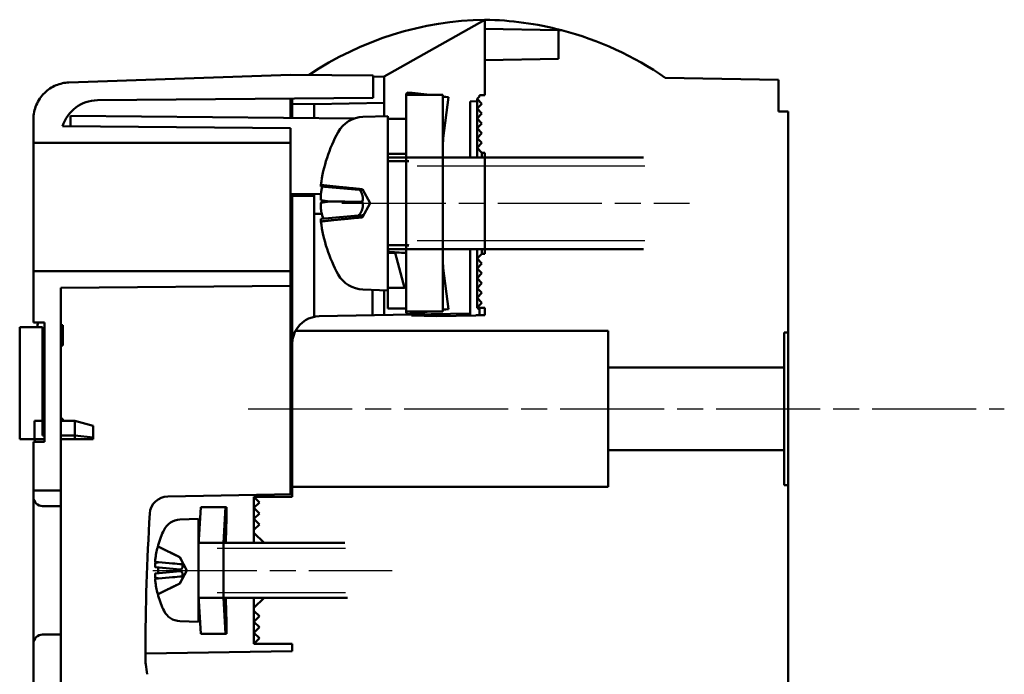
# Model space of a CAD drawing. Header units: millimetres. Extents: x -1 to 153, y 0 to 233.
# Tile 2 of 6: x -1 to 71, y 82 to 129. Entities that reach past the tile are written whole.
import ezdxf

# ---------------------------------------------------------------- set-up
doc = ezdxf.new("R2010")
doc.units = ezdxf.units.MM
doc.header["$LTSCALE"] = 1.333333
doc.linetypes.add('CHAIN', pattern=[0.3543, 0.2362, -0.0295, 0.0591, -0.0295])
for name, color, linetype, lineweight in [('Arêtes visibles(ISO)', 7, 'Continuous', 50), ('Filetages(ISO)', 7, 'Continuous', 25), ("Géométrie d'esquisse(ISO)", 7, 'Continuous', 50), ("Trait d'axe(ISO)", 7, 'Continuous', 25)]:
    doc.layers.add(name, color=color, linetype=linetype, lineweight=lineweight)

msp = doc.modelspace()

# ---------------------------------------------------------------- linework, layer by layer
at = {"layer": 'Arêtes visibles(ISO)'}
for p, q in [((25.467, 125.253), (32.799, 129.381)), ((32.8, 129.381), (32.799, 129.381)), ((32.8, 129.381), (32.8, 128.715)), ((32.8, 126.448), (32.8, 128.715)), ((32.8, 128.715), (38.133, 128.621)), ((38.368, 128.617), (38.133, 128.621)), ((38.133, 128.621), (38.133, 126.541)), ((38.133, 126.541), (32.8, 126.448)), ((32.8, 126.448), (32.8, 123.896)), ((18.667, 125.381), (2.574, 124.819)), ((24.667, 125.329), (18.667, 125.381)), ((24.667, 123.7), (24.667, 125.329)), ((25.467, 125.253), (24.667, 125.239)), ((25.467, 122.372), (25.467, 125.253)), ((54.133, 125.009), (45.901, 125.153)), ((54.133, 122.715), (54.133, 125.009)), ((29.733, 123.915), (27.067, 123.915)), ((27.067, 123.915), (27.067, 122.181)), ((27.516, 124.073), (27.148, 124.095)), ((27.148, 124.095), (28.599, 123.915)), ((28.785, 123.915), (27.516, 124.073)), ((29.733, 119.381), (29.733, 123.915)), ((30.142, 123.745), (29.762, 123.793)), ((30.142, 123.745), (29.774, 123.768)), ((29.774, 120.768), (30.142, 123.745)), ((32.4, 123.81), (32.222, 123.632)), ((32.8, 123.896), (32.4, 123.896)), ((32.4, 123.896), (32.4, 123.81)), ((4.643, 123.525), (24.667, 123.7)), ((18.667, 123.648), (18.667, 122.248)), ((18.8, 123.649), (18.8, 123.273)), ((18.8, 123.273), (18.8, 122.247)), ((20.4, 123.245), (18.8, 123.273)), ((20.4, 123.245), (25.467, 123.334)), ((20.4, 122.233), (20.4, 123.245)), ((31.733, 123.443), (32.222, 123.452)), ((31.733, 119.381), (31.733, 123.443)), ((32.222, 123.632), (32.578, 123.276)), ((32.222, 122.92), (32.222, 123.632)), ((32.578, 123.276), (32.222, 122.92)), ((2.691, 122.387), (2.691, 121.632)), ((2.691, 122.387), (23.321, 122.207)), ((25.733, 122.381), (23.929, 122.318)), ((25.733, 122.181), (25.733, 122.381)), ((32.222, 122.92), (32.578, 122.564)), ((32.222, 122.207), (32.222, 122.92)), ((32.578, 122.564), (32.222, 122.207)), ((54.815, 122.715), (54.133, 122.715)), ((54.815, 106.648), (54.815, 122.715)), ((0, 122.154), (0, 120.441)), ((18.667, 121.493), (2.116, 121.637)), ((27.067, 122.181), (25.733, 122.181)), ((32.222, 122.207), (32.578, 121.851)), ((32.222, 121.495), (32.222, 122.207)), ((32.578, 121.851), (32.222, 121.495)), ((18.667, 120.441), (18.667, 121.493)), ((32.222, 121.495), (32.578, 121.139)), ((32.222, 120.783), (32.222, 121.495)), ((32.578, 121.139), (32.222, 120.783)), ((0, 120.441), (18.667, 120.441)), ((0, 111.107), (0, 120.441)), ((18.667, 120.441), (18.667, 111.107)), ((32.222, 120.783), (32.578, 120.427)), ((32.222, 120.071), (32.222, 120.783)), ((32.578, 120.427), (32.222, 120.071)), ((25.733, 119.093), (25.733, 119.648)), ((25.733, 119.648), (27.067, 119.648)), ((27.067, 119.648), (27.067, 119.115)), ((32.222, 120.071), (32.578, 119.715)), ((32.222, 119.381), (32.222, 120.071)), ((32.578, 119.715), (32.8, 119.715)), ((32.578, 119.715), (32.578, 119.381)), ((32.8, 119.715), (32.8, 119.381)), ((27.212, 119.093), (25.733, 119.093)), ((27.067, 119.115), (27.262, 119.115)), ((27.067, 119.093), (27.067, 119.115)), ((27.262, 119.115), (27.212, 119.093)), ((32.8, 119.381), (29.733, 119.381)), ((20.884, 116.734), (18.667, 116.715)), ((18.8, 116.716), (18.8, 116.551)), ((20.4, 116.579), (20.4, 116.73)), ((20.874, 117.27), (23.923, 117.004)), ((23.913, 117.064), (24.453, 116.048)), ((18.8, 116.551), (20.4, 116.579)), ((18.8, 116.551), (18.8, 105.838)), ((20.4, 107.816), (20.4, 116.579)), ((24.453, 116.048), (23.913, 115.031)), ((20.4, 115.291), (20.941, 115.29)), ((20.878, 114.91), (23.89, 115.173)), ((25.733, 112.448), (25.733, 113.003)), ((25.733, 113.003), (27.212, 113.003)), ((26.264, 112.448), (25.733, 112.448)), ((26.962, 109.915), (26.264, 112.448)), ((27.067, 112.981), (27.067, 113.003)), ((27.262, 112.981), (27.067, 112.981)), ((27.067, 112.981), (27.067, 108.181)), ((27.212, 113.003), (27.262, 112.981)), ((29.733, 108.181), (29.733, 112.715)), ((29.733, 112.715), (32.8, 112.715)), ((31.733, 108.029), (31.733, 112.715)), ((32.222, 112.025), (32.222, 112.715)), ((32.578, 112.381), (32.222, 112.025)), ((32.578, 112.715), (32.578, 112.381)), ((32.8, 112.381), (32.578, 112.381)), ((32.8, 112.715), (32.8, 112.381)), ((32.222, 112.025), (32.578, 111.669)), ((32.222, 111.313), (32.222, 112.025)), ((32.578, 111.669), (32.222, 111.313)), ((18.667, 111.107), (0, 111.107)), ((0, 111.107), (0, 107.381)), ((18.667, 110.056), (18.667, 111.107)), ((30.142, 108.35), (29.774, 111.328)), ((32.222, 111.313), (32.578, 110.957)), ((32.222, 110.601), (32.222, 111.313)), ((32.578, 110.957), (32.222, 110.601)), ((32.222, 110.601), (32.578, 110.244)), ((32.222, 109.888), (32.222, 110.601)), ((32.578, 110.244), (32.222, 109.888)), ((2, 109.91), (18.667, 110.056)), ((2, 95.186), (2, 109.91)), ((18.667, 110.056), (18.667, 94.912)), ((23.929, 109.778), (25.733, 109.715)), ((24.619, 107.905), (24.619, 109.753)), ((25.467, 107.92), (25.467, 109.724)), ((25.733, 109.715), (25.733, 109.915)), ((25.733, 109.915), (26.962, 109.915)), ((32.222, 109.888), (32.578, 109.532)), ((32.222, 109.176), (32.222, 109.888)), ((32.578, 109.532), (32.222, 109.176)), ((32.222, 109.176), (32.578, 108.82)), ((32.222, 108.464), (32.222, 109.176)), ((32.578, 108.82), (32.222, 108.464)), ((27.067, 108.181), (29.733, 108.181)), ((28.599, 108.181), (27.148, 108)), ((27.148, 108), (27.516, 108.023)), ((27.467, 107.955), (31.733, 108.029)), ((28.785, 108.181), (27.516, 108.023)), ((30.142, 108.35), (29.762, 108.303)), ((29.774, 108.328), (30.142, 108.35)), ((31.733, 108.029), (31.733, 107.896)), ((32.222, 108.464), (32.238, 108.448)), ((32.238, 108.448), (32.8, 108.448)), ((32.4, 108.364), (32.4, 107.915)), ((32.8, 108.448), (32.8, 107.915)), ((0, 107.381), (0.8, 107.381)), ((0.8, 107.381), (0.8, 98.715)), ((20.4, 107.816), (20.501, 107.816)), ((20.4, 107.798), (20.4, 107.816)), ((27.467, 107.955), (20.765, 107.838)), ((27.467, 107.885), (27.467, 107.955)), ((29.286, 107.853), (27.467, 107.885)), ((32.133, 107.903), (29.286, 107.853)), ((32.8, 107.915), (32.133, 107.915)), ((32.133, 107.915), (32.133, 107.903)), ((0.667, 107.048), (-1, 107.048)), ((-1, 107.048), (-1, 98.915)), ((0.667, 100.248), (0.667, 107.048)), ((2, 107.181), (2.129, 107.181)), ((2.129, 107.181), (2.129, 105.715)), ((19.036, 106.781), (41.748, 106.781)), ((41.748, 106.781), (41.748, 104.115)), ((54.533, 104.115), (54.533, 106.648)), ((54.533, 106.648), (54.815, 106.648)), ((54.815, 106.648), (54.815, 95.581)), ((2.129, 105.715), (2, 105.715)), ((18.8, 95.448), (18.8, 105.838)), ((41.748, 104.115), (54.533, 104.115)), ((41.748, 98.115), (41.748, 104.115)), ((54.533, 104.115), (54.533, 98.115)), ((0.8, 101.448), (0.667, 101.581)), ((0.067, 98.915), (0.067, 100.248)), ((0.067, 100.248), (0.667, 100.248)), ((0.667, 100.248), (0.667, 99.181)), ((0.8, 100.248), (0.667, 100.248)), ((2, 100.381), (2.129, 100.381)), ((3, 100.248), (2, 100.248)), ((2.129, 100.381), (2.129, 100.248)), ((3, 100.248), (4.333, 99.891)), ((3, 100.248), (3, 99.181)), ((4.333, 99.033), (4.333, 99.891)), ((-1, 98.915), (0.067, 98.915)), ((0.8, 98.715), (0, 98.715)), ((0, 98.715), (0, 95.186)), ((0.067, 98.915), (0.8, 98.915)), ((0.667, 99.181), (0.8, 99.181)), ((2, 99.181), (3, 99.181)), ((2, 98.915), (3, 98.915)), ((4.333, 99.033), (3, 99.181)), ((3, 99.181), (3, 98.915)), ((3, 98.915), (4.333, 98.915)), ((4.333, 98.915), (4.333, 99.033)), ((54.533, 98.115), (41.748, 98.115)), ((41.748, 98.115), (41.748, 95.448)), ((54.533, 95.581), (54.533, 98.115)), ((0, 95.186), (2, 95.186)), ((0, 95.186), (0, 94.715)), ((2, 94.048), (2, 95.186)), ((41.748, 95.448), (18.8, 95.448)), ((18.8, 95.448), (18.8, 95.186)), ((18.8, 95.186), (18.8, 94.715)), ((54.815, 95.581), (54.533, 95.581)), ((54.815, 95.186), (54.815, 95.581)), ((54.815, 43.644), (54.815, 95.186)), ((0, 94.715), (0, 84.048)), ((18.8, 94.915), (9.757, 94.757)), ((18.8, 94.715), (16.015, 94.715)), ((16.015, 94.715), (16.415, 94.315)), ((16.015, 94.715), (16.015, 93.915)), ((0.667, 94.048), (2, 94.048)), ((2, 94.048), (2, 84.715)), ((12.147, 93.981), (12.001, 91.201)), ((13.952, 93.981), (12.147, 93.981)), ((13.816, 91.381), (13.952, 93.981)), ((16.415, 94.315), (16.015, 93.915)), ((16.015, 93.915), (16.415, 93.515)), ((16.015, 93.915), (16.015, 93.115)), ((12, 93.115), (10.634, 93.067)), ((12, 91.201), (12, 93.115)), ((16.415, 93.515), (16.015, 93.115)), ((16.015, 93.115), (16.415, 92.715)), ((16.015, 93.115), (16.015, 92.315)), ((16.415, 92.715), (16.015, 92.315)), ((16.015, 92.315), (16.015, 92.115)), ((16.015, 92.115), (16.748, 91.381)), ((16.015, 91.381), (16.015, 92.115)), ((9.055, 91.192), (9.055, 91.173)), ((9.119, 91.089), (10.624, 90.338)), ((12.001, 91.201), (12, 91.201)), ((16.748, 91.381), (13.816, 91.381)), ((10.624, 90.338), (11.133, 89.381)), ((10.624, 90.336), (10.624, 90.338)), ((8.847, 89.992), (10.094, 89.883)), ((8.863, 89.604), (10.66, 89.447)), ((9.055, 89.587), (9.055, 89.175)), ((10.624, 89.312), (10.624, 89.45)), ((8.847, 88.771), (10.094, 88.88)), ((8.863, 89.158), (10.66, 89.316)), ((11.133, 89.381), (10.624, 88.424)), ((10.624, 88.424), (9.119, 87.673)), ((10.624, 88.424), (10.624, 88.427)), ((9.055, 87.59), (9.055, 87.571)), ((12, 85.648), (12, 87.562)), ((12, 87.562), (12.001, 87.562)), ((12.001, 87.562), (12.147, 84.781)), ((13.952, 84.781), (13.816, 87.381)), ((13.816, 87.381), (16.748, 87.381)), ((16.748, 87.381), (16.015, 86.648)), ((16.015, 86.648), (16.015, 87.381)), ((16.015, 86.648), (16.015, 86.448)), ((16.015, 86.448), (16.415, 86.048)), ((16.015, 86.448), (16.015, 85.648)), ((16.415, 86.048), (16.015, 85.648)), ((10.634, 85.696), (12, 85.648)), ((16.015, 85.648), (16.415, 85.248)), ((16.015, 85.648), (16.015, 84.848)), ((16.415, 85.248), (16.015, 84.848)), ((2, 84.715), (0.667, 84.715)), ((2, 54.048), (2, 84.715)), ((12.147, 84.781), (13.952, 84.781)), ((16.015, 84.848), (16.415, 84.448)), ((16.015, 84.848), (16.015, 84.048)), ((16.415, 84.448), (16.015, 84.048)), ((0, 84.048), (0, 54.715)), ((16.015, 84.048), (18.8, 84.048)), ((18.8, 84.048), (18.8, 83.517)), ((18.8, 83.517), (8.134, 83.331))]:
    msp.add_line(p, q, dxfattribs=at)
for centre, radius, start, end in [((33.214, 105.691), 23.694, 91.0027, 123.84687), ((32.386, 105.691), 23.694, 75.37721, 89), ((32.386, 105.691), 23.694, 55.22266, 75.37721), ((4.667, 120.859), 2.667, 90.5, 163.03396), ((24.004, 120.186), 2.133, 92, 150.99028), ((31.467, 116.048), 10.667, 150.99028, 172.86768), ((31.467, 116.048), 10.667, 187.13232, 209.00972), ((24.004, 111.91), 2.133, 209.00972, 268), ((20.8, 105.838), 2, 91, 151.86508), ((0.667, 94.715), 0.667, 180, 270), ((9.781, 93.424), 1.333, 91, 176.53788), ((181.467, 83.037), 173.333, 176.53788, 179.90279), ((10.681, 91.734), 1.333, 92, 153.81902), ((15.467, 89.381), 6.667, 153.81902, 163.9594), ((9.17, 91.192), 0.115, 163.9594, 243.5), ((9.17, 87.571), 0.115, 116.5, 196.0406), ((15.467, 89.381), 6.667, 196.0406, 206.18098), ((10.681, 87.028), 1.333, 206.18098, 268), ((0.667, 84.048), 0.667, 90, 180), ((181.467, 83.037), 173.333, 179.90279, 180), ((12.133, 83.037), 4, 180, 187.08798), ((-97.688, 69.381), 106.667, 6.70244, 7.08798)]:
    msp.add_arc(centre, radius, start, end, dxfattribs=at)
for centre, major_axis, ratio, start_param, end_param in [((31.408, 116.523), (-10.565, -1.307), 0.704068, 6.01141, 6.050646), ((19.874, 116.465), (2.056, -0.362), 0.004216, 5.227356, 5.587492), ((31.181, 117.649), (-10.374, -1.853), 0.158252, 6.037405, 6.128312), ((19.874, 115.939), (-2.056, -0.358), 0.023877, 2.080863, 2.440998), ((31.408, 115.492), (-10.586, 1.118), 0.558467, 0.204623, 0.281214), ((26.195, 116.048), (-6.217, 0.841), 0.562995, 1.572676, 1.787036), ((25.271, 116.048), (-6.217, 0.841), 0.562995, 1.720959, 1.80663), ((26.195, 116.048), (-10.593, 1.433), 0.562995, 1.718437, 1.728942), ((15.431, 89.406), (-3.823, -5.447), 0.994315, 5.049949, 5.188765), ((15.284, 90.071), (-6.363, -1.686), 0.735134, 5.953348, 5.967237), ((8.149, 89.954), (-1.227, -0.146), 0.112707, 2.166196, 2.416701), ((15.284, 88.692), (-6.363, 1.686), 0.735134, 0.315949, 0.329837), ((8.149, 88.808), (1.227, -0.146), 0.112707, 0.724892, 0.975396), ((15.431, 89.356), (3.823, -5.447), 0.994315, 4.236013, 4.374829)]:
    msp.add_ellipse(centre, major_axis=major_axis, ratio=ratio, start_param=start_param, end_param=end_param, dxfattribs=at)
for points, knots in [([(2.574, 124.819), (2.254, 124.808), (1.94, 124.74), (1.329, 124.486), (1.041, 124.295), (0.543, 123.806), (0.342, 123.509), (0.07, 122.855), (0, 122.506), (0, 122.154)], [-0.308123, -0.308123, -0.308123, -0.308123, -0.2362514, -0.2362514, -0.1592843, -0.1592843, -0.0792413, -0.0792413, 0, 0, 0, 0]), ([(27.067, 123.915), (27.067, 123.945), (27.073, 123.976), (27.1, 124.037), (27.121, 124.066), (27.148, 124.095)], [0, 0, 0, 0, 0.0430199, 0.0430199, 0.08603981, 0.08603981, 0.08603981, 0.08603981]), ([(29.774, 123.768), (29.76, 123.793), (29.75, 123.818), (29.737, 123.866), (29.733, 123.89), (29.733, 123.915)], [0, 0, 0, 0, 0.03060343, 0.03060343, 0.06120685, 0.06120685, 0.06120685, 0.06120685]), ([(29.733, 119.966), (29.733, 120.1), (29.737, 120.234), (29.75, 120.501), (29.76, 120.635), (29.774, 120.768)], [0, 0, 0, 0, 0.03060343, 0.03060343, 0.06120685, 0.06120685, 0.06120685, 0.06120685]), ([(20.883, 117.372), (20.878, 117.337), (20.875, 117.308), (20.873, 117.277), (20.873, 117.271), (20.874, 117.27)], [0.02582673, 0.02582673, 0.02582673, 0.02582673, 0.0384746, 0.0384746, 0.04804118, 0.04804118, 0.04804118, 0.04804118]), ([(20.915, 116.965), (20.907, 116.925), (20.899, 116.874), (20.886, 116.762), (20.881, 116.701), (20.875, 116.588), (20.873, 116.528), (20.873, 116.417), (20.876, 116.366), (20.881, 116.309), (20.883, 116.293), (20.885, 116.279)], [0, 0, 0, 0, 0.01285996, 0.01285996, 0.02571992, 0.02571992, 0.03841194, 0.03841194, 0.05110395, 0.05110395, 0.05644229, 0.05644229, 0.05644229, 0.05644229]), ([(23.71, 117.022), (23.724, 117), (23.739, 116.977), (23.788, 116.892), (23.821, 116.825), (23.871, 116.704), (23.894, 116.641), (23.924, 116.514), (23.933, 116.45), (23.933, 116.335), (23.924, 116.277), (23.901, 116.199), (23.891, 116.173), (23.879, 116.15)], [0.22064069, 0.22064069, 0.22064069, 0.22064069, 0.2270141, 0.2270141, 0.24321787, 0.24321787, 0.25700514, 0.25700514, 0.27079242, 0.27079242, 0.28457969, 0.28457969, 0.29197487, 0.29197487, 0.29197487, 0.29197487]), ([(23.913, 117.064), (23.926, 117.04), (23.933, 117.023), (23.933, 117.006), (23.929, 117.003), (23.923, 117.004)], [-0.07255094, -0.07255094, -0.07255094, -0.07255094, -0.05998209, -0.05998209, -0.05112817, -0.05112817, -0.05112817, -0.05112817]), ([(20.885, 116.071), (20.884, 116.063), (20.883, 116.056), (20.878, 116.004), (20.875, 115.951), (20.873, 115.836), (20.873, 115.775), (20.878, 115.662), (20.882, 115.603), (20.894, 115.497), (20.901, 115.449), (20.911, 115.404), (20.913, 115.395), (20.915, 115.386)], [0.02354357, 0.02354357, 0.02354357, 0.02354357, 0.0258252, 0.0258252, 0.03851169, 0.03851169, 0.05119818, 0.05119818, 0.06396747, 0.06396747, 0.07673675, 0.07673675, 0.08003868, 0.08003868, 0.08003868, 0.08003868]), ([(21.451, 116.181), (21.703, 116.177), (21.972, 116.173), (22.76, 116.162), (23.318, 116.156), (23.879, 116.15)], [-3.6471527, -3.6471527, -3.6471527, -3.6471527, -3.593638, -3.593638, -3.4681207, -3.4681207, -3.4681207, -3.4681207]), ([(23.879, 116.15), (23.891, 116.123), (23.901, 116.094), (23.924, 116.006), (23.933, 115.943), (23.933, 115.822), (23.924, 115.756), (23.894, 115.63), (23.871, 115.569), (23.821, 115.454), (23.788, 115.393), (23.717, 115.286), (23.68, 115.24), (23.647, 115.204), (23.642, 115.199), (23.637, 115.194), (23.632, 115.189)], [-0.08116454, -0.08116454, -0.08116454, -0.08116454, -0.07376936, -0.07376936, -0.05998209, -0.05998209, -0.04619482, -0.04619482, -0.03240754, -0.03240754, -0.01620377, -0.01620377, 0, 0, 0, 0.00239212, 0.00239212, 0.00239212, 0.00239212]), ([(23.89, 115.173), (23.897, 115.174), (23.904, 115.173), (23.924, 115.167), (23.933, 115.153), (23.933, 115.11), (23.924, 115.078), (23.908, 115.037), (23.907, 115.034), (23.905, 115.031)], [0.25213608, 0.25213608, 0.25213608, 0.25213608, 0.25700514, 0.25700514, 0.27079242, 0.27079242, 0.28457969, 0.28457969, 0.28563542, 0.28563542, 0.28563542, 0.28563542]), ([(20.878, 114.91), (20.875, 114.909), (20.873, 114.898), (20.873, 114.852), (20.876, 114.818), (20.881, 114.762), (20.883, 114.743), (20.885, 114.724)], [0.02568034, 0.02568034, 0.02568034, 0.02568034, 0.0383838, 0.0383838, 0.05110394, 0.05110394, 0.05638726, 0.05638726, 0.05638726, 0.05638726]), ([(29.774, 111.328), (29.76, 111.461), (29.75, 111.594), (29.737, 111.862), (29.733, 111.996), (29.733, 112.129)], [0, 0, 0, 0, 0.03060343, 0.03060343, 0.06120685, 0.06120685, 0.06120685, 0.06120685]), ([(27.148, 108), (27.121, 108.029), (27.1, 108.059), (27.073, 108.12), (27.067, 108.15), (27.067, 108.181)], [0, 0, 0, 0, 0.0430199, 0.0430199, 0.08603981, 0.08603981, 0.08603981, 0.08603981]), ([(29.733, 108.181), (29.733, 108.205), (29.737, 108.229), (29.75, 108.278), (29.76, 108.303), (29.774, 108.328)], [0, 0, 0, 0, 0.03060343, 0.03060343, 0.06120685, 0.06120685, 0.06120685, 0.06120685]), ([(19.036, 106.781), (19.036, 106.781), (18.914, 106.593), (18.817, 106.124), (18.8, 105.989), (18.8, 105.838)], [1.0546483, 1.0546483, 1.0546483, 1.0546483, 1.2397559, 1.2397559, 1.3020546, 1.3020546, 1.3020546, 1.3020546]), ([(14.015, 93.981), (14.019, 93.981), (14.022, 93.961), (14.027, 93.867), (14.029, 93.777), (14.029, 93.56), (14.027, 93.421), (14.022, 93.155), (14.019, 93.033), (14.015, 92.915)], [0.2845557, 0.2845557, 0.2845557, 0.2845557, 0.3105603, 0.3105603, 0.3450672, 0.3450672, 0.3795741, 0.3795741, 0.4055786, 0.4055786, 0.4055786, 0.4055786]), ([(9.119, 91.071), (9.108, 91.076), (9.097, 91.084), (9.079, 91.102), (9.069, 91.116), (9.058, 91.142), (9.055, 91.159), (9.055, 91.173)], [0.029333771, 0.029333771, 0.029333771, 0.029333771, 0.03193592, 0.03193592, 0.035118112, 0.035118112, 0.038311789, 0.038311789, 0.038311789, 0.038311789]), ([(8.866, 90.286), (8.861, 90.252), (8.856, 90.214), (8.848, 90.144), (8.846, 90.112), (8.842, 90.06), (8.841, 90.037), (8.842, 90.004), (8.843, 89.995), (8.846, 89.992), (8.847, 89.992), (8.847, 89.992)], [0, 0, 0, 0, 0.00790457, 0.00790457, 0.01580914, 0.01580914, 0.02362349, 0.02362349, 0.03143784, 0.03143784, 0.03270609, 0.03270609, 0.03270609, 0.03270609]), ([(10.646, 90.296), (10.648, 90.291), (10.651, 90.286), (10.674, 90.242), (10.697, 90.199), (10.741, 90.115), (10.761, 90.074), (10.793, 90.007), (10.806, 89.976), (10.826, 89.92), (10.831, 89.895), (10.831, 89.858), (10.826, 89.843), (10.811, 89.83), (10.806, 89.827), (10.8, 89.825)], [0.13266454, 0.13266454, 0.13266454, 0.13266454, 0.13393176, 0.13393176, 0.14394336, 0.14394336, 0.15395497, 0.15395497, 0.162444, 0.162444, 0.17093303, 0.17093303, 0.17942206, 0.17942206, 0.18349616, 0.18349616, 0.18349616, 0.18349616]), ([(8.85, 89.922), (8.849, 89.908), (8.848, 89.895), (8.844, 89.848), (8.843, 89.811), (8.841, 89.743), (8.842, 89.712), (8.845, 89.662), (8.847, 89.641), (8.854, 89.612), (8.858, 89.605), (8.863, 89.604), (8.863, 89.604), (8.863, 89.604)], [0.01297328, 0.01297328, 0.01297328, 0.01297328, 0.01583576, 0.01583576, 0.02366653, 0.02366653, 0.03149729, 0.03149729, 0.03935627, 0.03935627, 0.04721524, 0.04721524, 0.04725855, 0.04725855, 0.04725855, 0.04725855]), ([(10.8, 89.825), (10.806, 89.807), (10.811, 89.788), (10.826, 89.732), (10.831, 89.694), (10.831, 89.628), (10.826, 89.596), (10.806, 89.541), (10.793, 89.518), (10.761, 89.481), (10.741, 89.465), (10.699, 89.448), (10.679, 89.445), (10.66, 89.447)], [-0.04956441, -0.04956441, -0.04956441, -0.04956441, -0.0454903, -0.0454903, -0.03700127, -0.03700127, -0.02851224, -0.02851224, -0.02002322, -0.02002322, -0.01001161, -0.01001161, -0.00099383, -0.00099383, -0.00099383, -0.00099383]), ([(8.863, 89.158), (8.859, 89.158), (8.855, 89.153), (8.848, 89.13), (8.846, 89.11), (8.842, 89.064), (8.841, 89.034), (8.842, 88.968), (8.843, 88.931), (8.847, 88.879), (8.849, 88.86), (8.85, 88.841)], [0.00128383, 0.00128383, 0.00128383, 0.00128383, 0.00790457, 0.00790457, 0.01580914, 0.01580914, 0.02362349, 0.02362349, 0.03143784, 0.03143784, 0.03552648, 0.03552648, 0.03552648, 0.03552648]), ([(8.847, 88.771), (8.847, 88.771), (8.847, 88.771), (8.844, 88.77), (8.843, 88.763), (8.841, 88.735), (8.842, 88.713), (8.845, 88.664), (8.847, 88.633), (8.854, 88.565), (8.858, 88.528), (8.864, 88.488), (8.865, 88.482), (8.866, 88.476)], [0.01583591, 0.01583591, 0.01583591, 0.01583591, 0.01587761, 0.01587761, 0.02368746, 0.02368746, 0.03149731, 0.03149731, 0.03935628, 0.03935628, 0.04721526, 0.04721526, 0.04854193, 0.04854193, 0.04854193, 0.04854193]), ([(10.8, 88.938), (10.806, 88.936), (10.811, 88.933), (10.826, 88.919), (10.831, 88.904), (10.831, 88.867), (10.826, 88.843), (10.806, 88.787), (10.793, 88.755), (10.761, 88.688), (10.741, 88.648), (10.697, 88.564), (10.674, 88.521), (10.654, 88.481), (10.651, 88.476), (10.648, 88.471), (10.646, 88.466)], [-0.04956441, -0.04956441, -0.04956441, -0.04956441, -0.0454903, -0.0454903, -0.03700127, -0.03700127, -0.02851224, -0.02851224, -0.02002322, -0.02002322, -0.01001161, -0.01001161, 0, 0, 0, 0.00126722, 0.00126722, 0.00126722, 0.00126722]), ([(10.66, 89.316), (10.679, 89.317), (10.699, 89.314), (10.741, 89.297), (10.761, 89.281), (10.793, 89.244), (10.806, 89.222), (10.826, 89.167), (10.831, 89.134), (10.831, 89.069), (10.826, 89.031), (10.811, 88.974), (10.806, 88.956), (10.8, 88.938)], [0.13492559, 0.13492559, 0.13492559, 0.13492559, 0.14394336, 0.14394336, 0.15395497, 0.15395497, 0.162444, 0.162444, 0.17093303, 0.17093303, 0.17942206, 0.17942206, 0.18349616, 0.18349616, 0.18349616, 0.18349616]), ([(9.055, 87.59), (9.055, 87.604), (9.058, 87.621), (9.069, 87.647), (9.079, 87.661), (9.097, 87.679), (9.108, 87.686), (9.119, 87.692)], [0.012808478, 0.012808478, 0.012808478, 0.012808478, 0.016002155, 0.016002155, 0.019184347, 0.019184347, 0.021786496, 0.021786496, 0.021786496, 0.021786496]), ([(14.015, 85.848), (14.019, 85.73), (14.022, 85.608), (14.027, 85.341), (14.029, 85.202), (14.029, 84.985), (14.027, 84.895), (14.022, 84.801), (14.019, 84.781), (14.015, 84.781)], [0.2845557, 0.2845557, 0.2845557, 0.2845557, 0.3105603, 0.3105603, 0.3450672, 0.3450672, 0.3795741, 0.3795741, 0.4055786, 0.4055786, 0.4055786, 0.4055786])]:
    msp.add_open_spline(points, degree=3, knots=knots, dxfattribs=at)
for points, weights in [([(20.883, 117.372), (21.933, 117.253), (23.913, 117.064)], [1.00038909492, 1.03719085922, 1.00038311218]), ([(23.632, 115.189), (23.611, 115.169), (23.588, 115.147)], [1.14872900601, 1.12119723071, 1.09360976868]), ([(23.913, 115.031), (21.933, 114.842), (20.883, 114.723)], [1.00038311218, 1.03719085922, 1.00038909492]), ([(14.015, 93.981), (13.952, 93.981), (13.952, 93.981)], [1.06778589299, 1.20710678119, 1.20710678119]), ([(13.974, 91.381), (13.989, 92.092), (14.015, 92.915)], [1.15488892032, 1.12181294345, 1.06778589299]), ([(9.119, 91.071), (10.082, 90.602), (10.624, 90.336)], [1.00343209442, 1.04282988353, 1]), ([(10.624, 90.336), (10.635, 90.315), (10.646, 90.296)], [1, 1.0209390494, 1.04184845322]), ([(10.624, 88.427), (10.082, 88.161), (9.119, 87.692)], [1, 1.04282988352, 1.00343209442]), ([(10.646, 88.466), (10.635, 88.447), (10.624, 88.427)], [1.04184845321, 1.0209390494, 1]), ([(14.015, 85.848), (13.989, 86.67), (13.974, 87.381)], [1.06778589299, 1.12181294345, 1.15488892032]), ([(13.952, 84.781), (13.952, 84.781), (14.015, 84.781)], [1.20710678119, 1.20710678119, 1.06778589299])]:
    msp.add_rational_spline(points, weights, degree=2, dxfattribs=at)
for points in [[(32.4, 108.364), (32.294, 108.42), (32.238, 108.448), (32.238, 108.448)], [(0.3, 107.048), (0.303, 107.159), (0.306, 107.27), (0.309, 107.381)], [(0.104, 98.715), (0.105, 98.781), (0.107, 98.848), (0.108, 98.915)], [(10.094, 89.883), (10.328, 89.862), (10.563, 89.843), (10.8, 89.825)], [(10.094, 88.88), (10.328, 88.9), (10.563, 88.919), (10.8, 88.938)]]:
    msp.add_open_spline(points, degree=3, dxfattribs=at)
at = {"layer": 'Filetages(ISO)'}
for p, q in [((44.4, 118.743), (27.867, 118.743)), ((27.867, 113.353), (44.4, 113.353)), ((22.667, 90.98), (13.333, 90.98)), ((13.333, 87.783), (22.667, 87.783))]:
    msp.add_line(p, q, dxfattribs=at)
at = {"layer": "Géométrie d'esquisse(ISO)"}
for p, q in [((27.067, 122.181), (25.733, 122.181)), ((25.733, 122.181), (25.733, 108.396)), ((27.067, 108.396), (27.067, 122.181)), ((25.733, 119.381), (44.322, 119.381)), ((29.733, 119.381), (32.8, 119.381)), ((29.733, 112.715), (29.733, 119.381)), ((32.8, 119.381), (32.8, 112.715)), ((25.733, 112.715), (44.322, 112.715)), ((32.8, 112.715), (29.733, 112.715)), ((25.733, 108.396), (27.067, 108.396)), ((12, 91.381), (22.625, 91.381)), ((12, 91.381), (13.816, 91.381)), ((12, 87.381), (12, 91.381)), ((13.816, 91.381), (13.816, 87.381)), ((12, 87.381), (22.821, 87.381)), ((13.816, 87.381), (12, 87.381))]:
    msp.add_line(p, q, dxfattribs=at)
at = {"layer": "Trait d'axe(ISO)", "linetype": 'CHAIN', "ltscale": 23.990969}
for p, q in [((22.4, 116.048), (47.655, 116.048)), ((15.585, 101.115), (70.525, 101.115)), ((8.667, 89.381), (26.056, 89.381))]:
    msp.add_line(p, q, dxfattribs=at)

doc.saveas('drawing.dxf')
